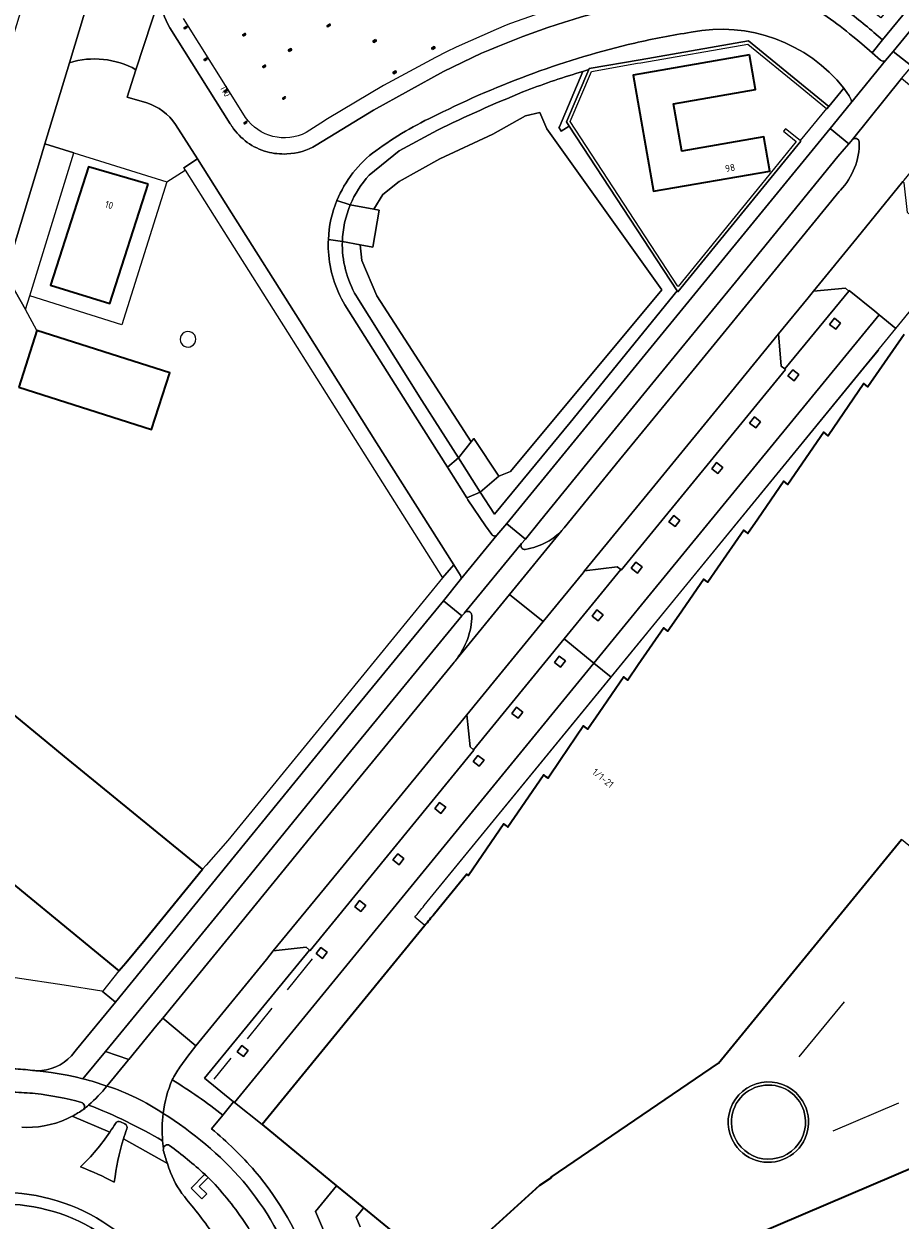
# Model space of a CAD drawing. Extents: x 151587 to 155483, y 462503 to 464608.
# Tile 194 of 236: x 154521 to 154634, y 463403 to 463556. Entities that reach past the tile are written whole.
import ezdxf
from ezdxf.enums import TextEntityAlignment as Align

# ---------------------------------------------------------------- set-up
doc = ezdxf.new("R2010")
doc.units = 0
doc.header["$LTSCALE"] = 0.5
for name, color, linetype, lineweight in [('B-RO-GR-BEPLANTING_CULTUUR_HEESTERS-GV', 251, 'CONTINUOUS', 18), ('B-RO-GR-BEPLANTING_CULTUUR_VASTE PLANTENVAK-GV', 251, 'CONTINUOUS', 18), ('B-RO-GR-GROENVOORZIENING-GV', 251, 'CONTINUOUS', 18), ('B-RO-GR-HAAG-GV', 251, 'CONTINUOUS', 13), ('B-RO-IE-TERREINAFSCHEIDING_KUNSTMATIG_HEKWERK-G', 251, 'IE-TERREINAFSCHEIDING-KUNSTMATIG', 18), ('B-RO-IE-TERREINAFSCHEIDING_KUNSTMATIG_MUUR-G', 251, 'IE-TERREINAFSCHEIDING-KUNSTMATIG-DICHT', 18), ('B-RO-IE-TERREINAFSCHEIDING_KUNSTMATIG_MUUR-GV', 251, 'CONTINUOUS', 18), ('B-RO-OG-BEBOUWING-GV', 6, 'CONTINUOUS', 35), ('B-RO-OG-BEBOUWING-T18', 1, 'CONTINUOUS', 18), ('B-RO-OG-TERREIN_CULTUURSCHEIDING-GV', 251, 'CONTINUOUS', 18), ('B-RO-VH-VERHARDING_ASFALT-GV', 251, 'CONTINUOUS', 18), ('B-RO-VH-VERHARDING_BEDRIJFSVLOERPLAAT-GV', 251, 'CONTINUOUS', 18), ('B-RO-VH-VERHARDING_BETONSTRAATSTEEN-GV', 251, 'CONTINUOUS', 18), ('B-RO-VH-VERHARDING_HALFVERHARDING_GRIND-GV', 251, 'CONTINUOUS', 18), ('B-RO-VH-VERHARDING_SIERBESTRATING-GV', 251, 'CONTINUOUS', 18), ('B-RO-VH-VERHARDING_TEGEL-GV', 251, 'CONTINUOUS', 18)]:
    doc.layers.add(name, color=color, linetype=linetype, lineweight=lineweight)
doc.styles.add('NLCS-ISO-M200-T18', font='NLCS-ISO.ttf', dxfattribs={"height": 0.36})
doc.linetypes.add('IE-TERREINAFSCHEIDING-KUNSTMATIG', pattern='A,4,[82,NLCS.SHX,S=0.75,R=90,X=0,Y=0],4,-2', length=10)
doc.linetypes.add('IE-TERREINAFSCHEIDING-KUNSTMATIG-DICHT', pattern='A,8,-1,[82,NLCS.SHX,S=0.75,R=90,X=0,Y=0],-1', length=10)

msp = doc.modelspace()

# ---------------------------------------------------------------- linework, layer by layer
at = {"layer": 'B-RO-GR-BEPLANTING_CULTUUR_HEESTERS-GV', "flags": 128}
msp.add_lwpolyline([(154630.218, 463554.769), (154631.339, 463553.809), (154638.903, 463563.079), (154638.341, 463563.795), (154638.333, 463563.788), (154637.625, 463564.557), (154631.112, 463556.637), (154626.852, 463559.987)], dxfattribs=at)
at = {"layer": 'B-RO-GR-BEPLANTING_CULTUUR_HEESTERS-GV'}
msp.add_lwpolyline([(154625.678, 463558.367, -0.019411), (154630.218, 463554.769)], format="xyb", dxfattribs=at)
at = {"layer": 'B-RO-GR-BEPLANTING_CULTUUR_VASTE PLANTENVAK-GV'}
for points in [[(154542.11, 463516.432, 1.0006155), (154542.644, 463514.505)], [(154542.644, 463514.505, 1.0003486), (154542.11, 463516.432)]]:
    msp.add_lwpolyline(points, format="xyb", dxfattribs=at)
at = {"layer": 'B-RO-GR-GROENVOORZIENING-GV', "flags": 128}
for points in [[(154627.48, 463541.059), (154627.064, 463540.555), (154627.01, 463540.489), (154627.005, 463540.483), (154626.403, 463539.813), (154625.61, 463538.87), (154612.483, 463522.79), (154602.669, 463510.808), (154593.506, 463499.597), (154587.507, 463492.271), (154585.596, 463489.879), (154585.108, 463489.293)], [(154590.534, 463491.324), (154597.654, 463500.008), (154607.453, 463511.987), (154617.249, 463523.956), (154625.787, 463534.389), (154625.924, 463534.563)], [(154563.946, 463520.984), (154563.991, 463520.901), (154572.313, 463507.633), (154577.016, 463500.266), (154578.654, 463502.319), (154566.572, 463521.031), (154564.645, 463525.549), (154564.441, 463527.57), (154562.146, 463528.009)], [(154577.769, 463480.392), (154577.588, 463480.185), (154577.467, 463480.048), (154562.822, 463462.191), (154549.997, 463446.452), (154537.71, 463431.417), (154531.796, 463424.214), (154534.787, 463423.217), (154538.389, 463427.603), (154539.149, 463428.515), (154540.455, 463430.103), (154548.341, 463439.741), (154558.122, 463451.708), (154568.557, 463464.471), (154576.332, 463473.931)], [(154546.846, 463416.078), (154548.222, 463417.763), (154544.5, 463420.79), (154557.933, 463437.212), (154557.503, 463437.572), (154553.3, 463437.104), (154552.439, 463436.028), (154544.524, 463426.358), (154543.389, 463424.952), (154542.644, 463424.003), (154542.498, 463423.801), (154541.316, 463422.223)]]:
    msp.add_lwpolyline(points, dxfattribs=at)
at = {"layer": 'B-RO-GR-GROENVOORZIENING-GV'}
for points in [[(154625.924, 463534.563, 0.1961415), (154628.347, 463540.759)], [(154628.347, 463540.759, 0.6111641), (154627.48, 463541.059)], [(154562.146, 463528.009, 0.1412381), (154563.946, 463520.984)], [(154588.364, 463489.52, 0.0883825), (154590.246, 463490.986)], [(154590.246, 463490.986, 0.0190479), (154590.534, 463491.324)], [(154585.108, 463489.293, 0.6655094), (154585.569, 463488.534)], [(154585.569, 463488.534, 0.0886751), (154588.364, 463489.52)], [(154577.805, 463480.435, 0.038795), (154577.769, 463480.392)], [(154578.728, 463480.096, 0.670335), (154577.805, 463480.435)], [(154578.161, 463477.027, 0.0889868), (154578.728, 463480.096)], [(154576.83, 463474.568, 0.0670476), (154578.161, 463477.027)], [(154576.332, 463473.931, 0.0185477), (154576.83, 463474.568)], [(154541.316, 463422.223, 0.0256541), (154540.348, 463420.582)], [(154540.348, 463420.582, -0.0334693), (154546.846, 463416.078)]]:
    msp.add_lwpolyline(points, format="xyb", dxfattribs=at)
at = {"layer": 'B-RO-GR-GROENVOORZIENING-GV', "flags": 128}
for points in [[(154618.012, 463516.173), (154618.361, 463512.001), (154618.813, 463511.674), (154627.008, 463521.65), (154626.578, 463522.015), (154622.491, 463521.634), (154621.782, 463520.778)], [(154625.334, 463516.757), (154625.946, 463517.548), (154625.156, 463518.16), (154624.543, 463517.37)], [(154620.009, 463510.152), (154620.621, 463510.942), (154619.831, 463511.555), (154619.218, 463510.765)], [(154615.085, 463504.108), (154615.698, 463504.898), (154614.908, 463505.511), (154614.295, 463504.72)], [(154610.249, 463498.258), (154610.862, 463499.048), (154610.072, 463499.661), (154609.459, 463498.871)], [(154604.766, 463491.473), (154605.378, 463492.263), (154604.588, 463492.876), (154603.975, 463492.086)], [(154590.548, 463477.105), (154597.796, 463485.972), (154597.355, 463486.321), (154593.158, 463485.813), (154592.966, 463485.557), (154587.852, 463479.309), (154581.879, 463472.013), (154578.079, 463467.377), (154578.494, 463463.24), (154578.928, 463462.89)], [(154599.926, 463485.513), (154600.539, 463486.303), (154599.749, 463486.916), (154599.136, 463486.125)], [(154594.925, 463479.395), (154595.537, 463480.186), (154594.747, 463480.798), (154594.134, 463480.008)], [(154590.1, 463473.467), (154590.713, 463474.258), (154589.923, 463474.87), (154589.31, 463474.08)], [(154584.644, 463466.917), (154585.257, 463467.707), (154584.467, 463468.32), (154583.854, 463467.53)], [(154579.683, 463460.762), (154580.296, 463461.552), (154579.506, 463462.165), (154578.893, 463461.374)], [(154574.77, 463454.727), (154575.383, 463455.517), (154574.592, 463456.13), (154573.98, 463455.339)], [(154569.419, 463448.157), (154570.032, 463448.947), (154569.241, 463449.56), (154568.629, 463448.77)], [(154564.519, 463442.147), (154565.132, 463442.938), (154564.341, 463443.55), (154563.728, 463442.76)], [(154559.582, 463436.162), (154560.195, 463436.953), (154559.404, 463437.565), (154558.792, 463436.775)], [(154549.465, 463423.584), (154550.078, 463424.374), (154549.288, 463424.987), (154548.675, 463424.197)]]:
    msp.add_lwpolyline(points, close=True, dxfattribs=at)
at = {"layer": 'B-RO-GR-HAAG-GV', "flags": 128}
for points in [[(154627.48, 463541.059), (154627.064, 463540.555), (154627.01, 463540.489), (154627.005, 463540.483), (154626.403, 463539.813), (154625.61, 463538.87), (154612.483, 463522.79), (154602.669, 463510.808), (154593.506, 463499.597), (154587.507, 463492.271), (154585.596, 463489.879), (154585.108, 463489.293)], [(154590.534, 463491.324), (154597.654, 463500.008), (154607.453, 463511.987), (154617.249, 463523.956), (154625.787, 463534.389), (154625.924, 463534.563)], [(154577.467, 463480.048), (154562.822, 463462.191), (154549.997, 463446.452), (154537.71, 463431.417), (154531.796, 463424.214), (154534.787, 463423.217), (154538.389, 463427.603), (154539.149, 463428.515), (154540.455, 463430.103), (154548.341, 463439.741), (154558.122, 463451.708), (154568.557, 463464.471), (154576.332, 463473.931)], [(154577.769, 463480.392), (154577.588, 463480.185), (154577.467, 463480.048)], [(154546.846, 463416.078), (154548.222, 463417.763), (154544.5, 463420.79), (154557.933, 463437.212), (154557.503, 463437.572), (154553.3, 463437.104), (154552.439, 463436.028), (154544.524, 463426.358), (154543.389, 463424.952), (154542.644, 463424.003), (154542.498, 463423.801), (154541.316, 463422.223)]]:
    msp.add_lwpolyline(points, dxfattribs=at)
at = {"layer": 'B-RO-GR-HAAG-GV'}
for points in [[(154625.924, 463534.563, 0.1961415), (154628.347, 463540.759)], [(154628.347, 463540.759, 0.6111641), (154627.48, 463541.059)], [(154588.364, 463489.52, 0.0883825), (154590.246, 463490.986)], [(154590.246, 463490.986, 0.0190479), (154590.534, 463491.324)], [(154585.108, 463489.293, 0.6655094), (154585.569, 463488.534)], [(154585.569, 463488.534, 0.0886751), (154588.364, 463489.52)], [(154577.805, 463480.435, 0.038795), (154577.769, 463480.392)], [(154578.728, 463480.096, 0.670335), (154577.805, 463480.435)], [(154578.161, 463477.027, 0.0889868), (154578.728, 463480.096)], [(154576.83, 463474.568, 0.0670476), (154578.161, 463477.027)], [(154576.332, 463473.931, 0.0185477), (154576.83, 463474.568)], [(154541.316, 463422.223, 0.0256541), (154540.348, 463420.582)], [(154540.348, 463420.582, -0.0334693), (154546.846, 463416.078)]]:
    msp.add_lwpolyline(points, format="xyb", dxfattribs=at)
at = {"layer": 'B-RO-GR-HAAG-GV', "flags": 128}
for points in [[(154627.008, 463521.65), (154626.578, 463522.015), (154622.491, 463521.634), (154621.782, 463520.778), (154618.012, 463516.173), (154618.361, 463512.001), (154618.813, 463511.674)], [(154578.928, 463462.89), (154590.548, 463477.105), (154597.796, 463485.972), (154597.355, 463486.321), (154593.158, 463485.813), (154592.966, 463485.557), (154587.852, 463479.309), (154581.879, 463472.013), (154578.079, 463467.377), (154578.494, 463463.24)]]:
    msp.add_lwpolyline(points, close=True, dxfattribs=at)
at = {"layer": 'B-RO-IE-TERREINAFSCHEIDING_KUNSTMATIG_HEKWERK-G', "flags": 128}
for points in [[(154522.111, 463521.01), (154527.757, 463539.359)], [(154527.757, 463539.359), (154539.646, 463535.634)], [(154539.646, 463535.634), (154533.897, 463517.316), (154522.111, 463521.01)], [(154521.584, 463519.273), (154522.111, 463521.01)], [(154523.032, 463516.596), (154521.584, 463519.273)], [(154558.279, 463436.097), (154555.088, 463432.145)], [(154626.407, 463430.604), (154620.621, 463423.53)], [(154553.107, 463429.759), (154549.937, 463425.835)], [(154547.882, 463423.379), (154545.681, 463420.665)], [(154624.987, 463414.079), (154633.408, 463417.648)]]:
    msp.add_lwpolyline(points, dxfattribs=at)
at = {"layer": 'B-RO-IE-TERREINAFSCHEIDING_KUNSTMATIG_MUUR-G', "flags": 128}
for points in [[(154523.345, 463538.176), (154524.046, 463540.485)], [(154571.425, 463441.427), (154571.564, 463441.597), (154571.716, 463441.783), (154571.864, 463441.965), (154572.013, 463442.147), (154572.165, 463442.333), (154572.324, 463442.526), (154572.482, 463442.72), (154572.64, 463442.913), (154628.951, 463511.763), (154630.862, 463514.073)]]:
    msp.add_lwpolyline(points, dxfattribs=at)
at = {"layer": 'B-RO-IE-TERREINAFSCHEIDING_KUNSTMATIG_MUUR-GV', "flags": 128}
msp.add_lwpolyline([(154624.134, 463545.046), (154624.212, 463544.987), (154624.462, 463545.291), (154614.144, 463553.693), (154600.285, 463551.268), (154593.758, 463550.138), (154593.715, 463550.037), (154590.858, 463543.307), (154591.18, 463542.785), (154605.033, 463521.666), (154605.101, 463521.562), (154620.85, 463540.854), (154620.776, 463540.915), (154618.902, 463542.427), (154618.658, 463542.135), (154620.285, 463540.787), (154615.841, 463535.338), (154605.151, 463522.231), (154605.087, 463522.329), (154591.303, 463543.346), (154594.052, 463549.765), (154599.964, 463550.828), (154600.373, 463550.878), (154614.064, 463553.262), (154620.785, 463547.785)], close=True, dxfattribs=at)
at = {"layer": 'B-RO-IE-TERREINAFSCHEIDING_KUNSTMATIG_MUUR-GV'}
for points in [[(154621.069, 463417.903, 1.0143573), (154612.413, 463412.361)], [(154612.805, 463412.484, -0.9402235), (154620.273, 463418.335)], [(154620.273, 463418.335, -1.062772), (154612.805, 463412.484)], [(154612.413, 463412.361, 0.9907169), (154621.069, 463417.903)]]:
    msp.add_lwpolyline(points, format="xyb", dxfattribs=at)
at = {"layer": 'B-RO-OG-BEBOUWING-GV', "flags": 128}
for points in [[(154541.951, 463555.232), (154542.229, 463555.411), (154542.148, 463555.537), (154541.87, 463555.358)], [(154549.462, 463554.32), (154549.74, 463554.499), (154549.659, 463554.625), (154549.381, 463554.446)], [(154560.3, 463555.51), (154560.578, 463555.689), (154560.497, 463555.815), (154560.219, 463555.636)], [(154566.388, 463553.84), (154566.109, 463553.667), (154566.188, 463553.539), (154566.467, 463553.712)], [(154573.701, 463552.623), (154573.979, 463552.802), (154573.898, 463552.928), (154573.62, 463552.749)], [(154544.51, 463551.177), (154544.788, 463551.356), (154544.707, 463551.482), (154544.429, 463551.303)], [(154555.334, 463552.387), (154555.612, 463552.566), (154555.53, 463552.692), (154555.252, 463552.513)], [(154614.291, 463551.883), (154599.396, 463549.286), (154601.988, 463534.421), (154616.883, 463537.018), (154616.119, 463541.402), (154605.627, 463539.573), (154604.571, 463545.631), (154615.062, 463547.461)], [(154552.021, 463550.267), (154552.299, 463550.445), (154552.218, 463550.572), (154551.94, 463550.393)], [(154568.753, 463549.501), (154569.024, 463549.669), (154569.023, 463549.671), (154568.944, 463549.797), (154568.666, 463549.624), (154568.745, 463549.496)], [(154547.081, 463547.123), (154547.359, 463547.301), (154547.278, 463547.428), (154546.999, 463547.249)], [(154554.864, 463546.388), (154554.783, 463546.514), (154554.504, 463546.335), (154554.586, 463546.209)], [(154549.917, 463543.247), (154549.836, 463543.374), (154549.558, 463543.195), (154549.639, 463543.069)], [(154537.272, 463535.34), (154529.612, 463537.546), (154524.772, 463522.397), (154532.38, 463520.044)], [(154520.715, 463509.341), (154537.716, 463503.909), (154540.032, 463511.174), (154523.032, 463516.596)]]:
    msp.add_lwpolyline(points, close=True, dxfattribs=at)
for points in [[(154508.079, 463443.245), (154514.034, 463450.515), (154533.529, 463434.558), (154534.43, 463435.606), (154536.898, 463438.572), (154544.234, 463447.575), (154526.558, 463462.035), (154524.35, 463463.849), (154513.581, 463472.69), (154505.698, 463463.057), (154506.361, 463462.515), (154499.323, 463453.904), (154486.516, 463464.428), (154479.464, 463470.204), (154461.417, 463484.93), (154454.43, 463490.745), (154444.736, 463498.625), (154437.65, 463504.384), (154427.259, 463512.897), (154427.339, 463512.978), (154419.985, 463518.992), (154419.025, 463517.786), (154418.915, 463517.619), (154415.286, 463513.192)], [(154634.082, 463516.081), (154629.431, 463509.364), (154628.915, 463509.822), (154624.36, 463503.118), (154623.819, 463503.554), (154619.209, 463496.864), (154618.673, 463497.298), (154615.335, 463492.432), (154614.079, 463490.602), (154613.933, 463490.72), (154613.544, 463491.03), (154610.195, 463486.155), (154608.947, 463484.337), (154608.802, 463484.453), (154608.432, 463484.75), (154605.225, 463480.084), (154603.836, 463478.062), (154603.677, 463478.193), (154603.296, 463478.508), (154600.043, 463473.754), (154598.705, 463471.799), (154598.544, 463471.924), (154598.177, 463472.211), (154595.014, 463467.612), (154593.574, 463465.518), (154593.409, 463465.652), (154593.046, 463465.946), (154590.095, 463461.604), (154588.482, 463459.231), (154588.284, 463459.391), (154587.954, 463459.657), (154585.059, 463455.452), (154583.352, 463452.975), (154583.158, 463453.13), (154582.832, 463453.392), (154580.036, 463449.318), (154578.283, 463446.763), (154578.085, 463446.935), (154573.929, 463441.869), (154573.768, 463441.67), (154573.606, 463441.473), (154573.454, 463441.29), (154573.299, 463441.097), (154573.151, 463440.915), (154573.002, 463440.731), (154572.85, 463440.546), (154572.702, 463440.368), (154551.875, 463414.881), (154561.406, 463407.016), (154562.06, 463406.481), (154562.758, 463405.91), (154563.449, 463405.344), (154564.189, 463404.738), (154564.86, 463404.189), (154575.021, 463395.873)], [(154579.473, 463399.838), (154587.438, 463407.083), (154588.933, 463408.1), (154588.905, 463408.143), (154610.304, 463422.744), (154633.746, 463451.398)], [(154701.169, 463374.696), (154651.275, 463415.467), (154650.639, 463415.918), (154647.571, 463414.62), (154576.733, 463384.396)]]:
    msp.add_lwpolyline(points, dxfattribs=at)
at = {"layer": 'B-RO-OG-TERREIN_CULTUURSCHEIDING-GV'}
for points in [[(154535.705, 463550.004, 0.2049548), (154527.201, 463550.895)], [(154592.49, 463549.632, 0.0235442), (154585.278, 463547.144)], [(154585.278, 463547.144, 0.0172317), (154574.318, 463542.251)], [(154540.787, 463542.994, 0.1700441), (154537.082, 463545.752)], [(154565.576, 463536.47, 0.0865844), (154563.151, 463532.67)], [(154620.273, 463418.335, 0.9402235), (154612.805, 463412.484)], [(154522.822, 463418.835, 0.0194318), (154519.99, 463419.016)], [(154528.732, 463417.708, 0.0373898), (154522.822, 463418.835)], [(154612.805, 463412.484, 1.062772), (154620.273, 463418.335)], [(154527.552, 463415.941, 0.0334183), (154528.987, 463416.811)], [(154528.987, 463416.811, 0.5363084), (154528.732, 463417.708)], [(154521.695, 463414.503, 0.1222156), (154527.552, 463415.941)], [(154540.002, 463412.194, 0.6038992), (154539.227, 463411.742)], [(154544.519, 463408.495, 0.0245848), (154540.002, 463412.194)], [(154539.204, 463411.579, 0.0121729), (154539.733, 463409.865)], [(154539.733, 463409.865, 0.0080074), (154540.142, 463408.709)], [(154540.142, 463408.709, 0.0881297), (154542.24, 463405.243)], [(154545.853, 463407.174, 0.014524), (154544.966, 463408.077)], [(154550.308, 463401.308, 0.045617), (154545.853, 463407.174)], [(154537.607, 463394.398, 0.3242203), (154512.911, 463403.929)], [(154542.86, 463404.457, -0.0369984), (154546.613, 463399.203)]]:
    msp.add_lwpolyline(points, format="xyb", dxfattribs=at)
at = {"layer": 'B-RO-OG-TERREIN_CULTUURSCHEIDING-GV', "flags": 128}
for points in [[(154527.201, 463550.895), (154524.046, 463540.485)], [(154537.082, 463545.752), (154534.575, 463546.485), (154535.705, 463550.004)], [(154563.151, 463532.67), (154566.161, 463532.144), (154567.333, 463534.015), (154569.423, 463535.67), (154574.631, 463538.567), (154581.424, 463541.724), (154585.62, 463544.102), (154587.437, 463544.535), (154588.346, 463542.416), (154603.062, 463521.813), (154583.671, 463498.533), (154582.185, 463497.918), (154579.811, 463495.889), (154581.616, 463493.062), (154591.31, 463504.818), (154605.033, 463521.666), (154591.18, 463542.785), (154590.18, 463542.134), (154589.855, 463542.62), (154589.968, 463542.697), (154592.94, 463549.783), (154592.49, 463549.632)], [(154524.046, 463540.485), (154527.757, 463539.359), (154539.646, 463535.634), (154542.019, 463537.133), (154541.825, 463537.441), (154543.601, 463538.563), (154540.787, 463542.994)], [(154574.318, 463542.251), (154569.432, 463539.586), (154565.576, 463536.47)], [(154521.091, 463414.525), (154521.695, 463414.503)], [(154539.227, 463411.742), (154539.204, 463411.579)], [(154544.966, 463408.077), (154543.798, 463406.954), (154544.798, 463405.976), (154544.147, 463405.361), (154542.79, 463406.72), (154544.519, 463408.495)], [(154542.24, 463405.243), (154542.86, 463404.457)]]:
    msp.add_lwpolyline(points, dxfattribs=at)
msp.add_lwpolyline([(154524.046, 463540.485), (154523.345, 463538.176), (154519.004, 463523.826), (154521.584, 463519.273), (154522.111, 463521.01), (154527.757, 463539.359)], close=True, dxfattribs=at)
at = {"layer": 'B-RO-VH-VERHARDING_ASFALT-GV', "flags": 128}
for points in [[(154535.705, 463550.004), (154538.768, 463559.367), (154526.74, 463577.279), (154521.972, 463560.972), (154529.129, 463557.259), (154527.201, 463550.895)], [(154538.768, 463559.367), (154535.705, 463550.004), (154534.575, 463546.485), (154537.082, 463545.752)], [(154547.793, 463543.067), (154540.048, 463555.344)], [(154631.081, 463551.223), (154630.001, 463552.169), (154628.66, 463553.302), (154627.904, 463553.938)], [(154579.979, 463552.098), (154575.081, 463549.766), (154566.131, 463544.82), (154558.783, 463540.341)], [(154627.24, 463545.655), (154631.688, 463551.188)], [(154635.863, 463547.122), (154633.735, 463548.865), (154627.48, 463541.059)], [(154626.371, 463547.636), (154626.385, 463547.619), (154626.474, 463547.51), (154627.037, 463546.667), (154627.297, 463546.159)], [(154540.787, 463542.994), (154543.601, 463538.563), (154547.963, 463531.654), (154556.679, 463517.826), (154566.538, 463502.211), (154576.422, 463486.55), (154577.273, 463485.201)], [(154548.019, 463542.711), (154548.01, 463542.725)], [(154583.566, 463482.791), (154587.852, 463479.309), (154592.966, 463485.557), (154593.158, 463485.813), (154602.147, 463496.793), (154611.97, 463508.784), (154618.012, 463516.173), (154621.782, 463520.778), (154622.491, 463521.634), (154628.047, 463528.433), (154633.934, 463535.658), (154634.085, 463535.832), (154635.255, 463537.277), (154636.775, 463539.149)], [(154625.924, 463534.563), (154625.787, 463534.389), (154617.249, 463523.956), (154607.453, 463511.987), (154597.654, 463500.008), (154590.534, 463491.324)], [(154581.281, 463490.458), (154580.463, 463491.553), (154578.234, 463494.919), (154578.078, 463495.165), (154575.607, 463499.07), (154571.46, 463505.621), (154562.471, 463519.88)], [(154577.805, 463480.435), (154585.108, 463489.293), (154585.596, 463489.879), (154583.192, 463491.824), (154583.198, 463491.865), (154581.942, 463490.357), (154577.285, 463484.674), (154575.117, 463481.967), (154577.467, 463480.048)], [(154576.83, 463474.568), (154583.566, 463482.791), (154590.246, 463490.986)], [(154577.285, 463484.674), (154581.942, 463490.357)], [(154590.246, 463490.986), (154583.566, 463482.791)], [(154585.108, 463489.293), (154577.805, 463480.435)], [(154587.852, 463479.309), (154583.566, 463482.791), (154576.83, 463474.568)], [(154576.332, 463473.931), (154568.557, 463464.471), (154558.122, 463451.708), (154548.341, 463439.741), (154540.455, 463430.103), (154539.149, 463428.515), (154543.389, 463424.952), (154544.524, 463426.358), (154552.439, 463436.028), (154553.3, 463437.104), (154562.244, 463448.021), (154572.696, 463460.794), (154578.079, 463467.377), (154581.879, 463472.013), (154587.852, 463479.309)], [(154577.467, 463480.048), (154577.588, 463480.185), (154577.769, 463480.392)], [(154541.316, 463422.223), (154542.498, 463423.801), (154542.644, 463424.003), (154543.389, 463424.952), (154539.149, 463428.515), (154538.389, 463427.603), (154534.787, 463423.217), (154534.71, 463423.123), (154531.993, 463419.801)], [(154527.552, 463415.941), (154532.371, 463413.897)], [(154532.371, 463413.897), (154527.552, 463415.941)], [(154534.29, 463414.944), (154533.74, 463415.221)], [(154533.74, 463415.221), (154534.29, 463414.944)], [(154521.695, 463414.503), (154521.091, 463414.525)], [(154534.117, 463413.036), (154539.733, 463409.865)], [(154539.733, 463409.865), (154534.117, 463413.036)], [(154539.204, 463411.579), (154539.227, 463411.742), (154539.127, 463412.777)], [(154542.86, 463404.457), (154542.24, 463405.243)]]:
    msp.add_lwpolyline(points, dxfattribs=at)
at = {"layer": 'B-RO-VH-VERHARDING_ASFALT-GV'}
for points in [[(154540.048, 463555.344, -0.0975347), (154538.768, 463559.367)], [(154597.161, 463557.98, 0.040851), (154579.979, 463552.098)], [(154627.904, 463553.938, 0.0470291), (154621.194, 463558.714)], [(154599.587, 463553.42, -0.0164406), (154606.817, 463554.801)], [(154606.817, 463554.801, -0.2802047), (154626.371, 463547.636)], [(154574.249, 463544.205, -0.058442), (154599.587, 463553.42)], [(154527.201, 463550.895, -0.2049548), (154535.705, 463550.004)], [(154631.688, 463551.188, -0.3739619), (154631.081, 463551.223)], [(154537.082, 463545.752, -0.1700441), (154540.787, 463542.994)], [(154627.297, 463546.159, -0.2758557), (154627.24, 463545.655)], [(154566.429, 463539.627, -0.0519359), (154574.249, 463544.205)], [(154548.01, 463542.725, -0.0157145), (154547.793, 463543.067)], [(154552.507, 463539.483, -0.17962), (154548.019, 463542.711)], [(154628.347, 463540.759, -0.1961415), (154625.924, 463534.563)], [(154627.48, 463541.059, -0.6111641), (154628.347, 463540.759)], [(154555.034, 463539.211, -0.0806878), (154552.507, 463539.483)], [(154558.783, 463540.341, -0.1285469), (154555.034, 463539.211)], [(154561.443, 463533.231, -0.1380965), (154566.429, 463539.627)], [(154560.351, 463528.266, -0.0857713), (154561.443, 463533.231)], [(154560.362, 463526.687, -0.0259601), (154560.351, 463528.266)], [(154562.471, 463519.88, -0.1209054), (154560.362, 463526.687)], [(154581.942, 463490.357, -0.4280846), (154581.281, 463490.458)], [(154590.246, 463490.986, -0.0883825), (154588.364, 463489.52)], [(154590.534, 463491.324, -0.0190479), (154590.246, 463490.986)], [(154585.569, 463488.534, -0.6655094), (154585.108, 463489.293)], [(154588.364, 463489.52, -0.0886751), (154585.569, 463488.534)], [(154577.273, 463485.201, -0.2959916), (154577.285, 463484.674)], [(154577.769, 463480.392, -0.038795), (154577.805, 463480.435)], [(154577.805, 463480.435, -0.670335), (154578.728, 463480.096)], [(154578.728, 463480.096, -0.0889868), (154578.161, 463477.027)], [(154578.161, 463477.027, -0.0670476), (154576.83, 463474.568)], [(154576.83, 463474.568, -0.0185477), (154576.332, 463473.931)], [(154540.348, 463420.582, -0.0256541), (154541.316, 463422.223)], [(154531.993, 463419.801, -0.0445982), (154529.649, 463417.361)], [(154531.993, 463419.801, -0.0708927), (154539.192, 463416.299)], [(154539.192, 463416.299, 0.0708927), (154531.993, 463419.801)], [(154539.192, 463416.299, -0.0714693), (154540.348, 463420.582)], [(154528.987, 463416.811, -0.0334183), (154527.552, 463415.941)], [(154529.649, 463417.361, -0.0116046), (154528.987, 463416.811)], [(154539.127, 463412.777, 0.0409512), (154529.649, 463417.361)], [(154529.649, 463417.361, -0.0409512), (154539.127, 463412.777)], [(154527.552, 463415.941, -0.1222156), (154521.695, 463414.503)], [(154533.095, 463415.017, -0.0108131), (154532.371, 463413.897)], [(154532.371, 463413.897, 0.0108131), (154533.095, 463415.017)], [(154533.74, 463415.221, 0.3847472), (154533.095, 463415.017)], [(154533.095, 463415.017, -0.3847472), (154533.74, 463415.221)], [(154534.538, 463414.306, 0.4042361), (154534.29, 463414.944)], [(154534.29, 463414.944, -0.4042361), (154534.538, 463414.306)], [(154539.127, 463412.777, -0.049124), (154539.192, 463416.299)], [(154532.371, 463413.897, -0.0508751), (154528.618, 463409.434)], [(154528.618, 463409.434, 0.0508751), (154532.371, 463413.897)], [(154534.117, 463413.036, -0.0101634), (154534.538, 463414.306)], [(154534.538, 463414.306, 0.0101634), (154534.117, 463413.036)], [(154532.937, 463407.477, -0.0446254), (154534.117, 463413.036)], [(154534.117, 463413.036, 0.0446254), (154532.937, 463407.477)], [(154539.733, 463409.865, -0.0121729), (154539.204, 463411.579)], [(154528.618, 463409.434, -0.0340698), (154532.937, 463407.477)], [(154532.937, 463407.477, 0.0340698), (154528.618, 463409.434)], [(154540.142, 463408.709, -0.0080074), (154539.733, 463409.865)], [(154542.24, 463405.243, -0.0881297), (154540.142, 463408.709)], [(154512.687, 463405.413, -0.3211724), (154538.763, 463395.212)], [(154546.613, 463399.203, 0.0369984), (154542.86, 463404.457)]]:
    msp.add_lwpolyline(points, format="xyb", dxfattribs=at)
at = {"layer": 'B-RO-VH-VERHARDING_ASFALT-GV', "flags": 128}
msp.add_lwpolyline([(154635.067, 463550.434), (154632.669, 463552.351), (154631.688, 463551.188), (154627.24, 463545.655), (154624.615, 463542.473), (154624.603, 463542.459), (154627.005, 463540.483), (154627.01, 463540.489), (154627.064, 463540.555), (154627.48, 463541.059), (154633.735, 463548.865), (154634.695, 463549.964), (154634.98, 463550.327)], close=True, dxfattribs=at)
at = {"layer": 'B-RO-VH-VERHARDING_BEDRIJFSVLOERPLAAT-GV'}
for points in [[(154561.443, 463533.231, 0.0857713), (154560.351, 463528.266)], [(154562.146, 463528.009, -0.0919178), (154563.151, 463532.67)], [(154563.151, 463532.67, 0.0919178), (154562.146, 463528.009)]]:
    msp.add_lwpolyline(points, format="xyb", dxfattribs=at)
at = {"layer": 'B-RO-VH-VERHARDING_BEDRIJFSVLOERPLAAT-GV', "flags": 128}
for points in [[(154563.151, 463532.67), (154561.443, 463533.231)], [(154562.146, 463528.009), (154564.441, 463527.57), (154566.042, 463527.264), (154566.841, 463532.025), (154566.161, 463532.144), (154563.151, 463532.67)], [(154560.351, 463528.266), (154562.146, 463528.009)], [(154564.442, 463401.77), (154563.911, 463403.023), (154564.754, 463404.058), (154564.86, 463404.189), (154564.189, 463404.738), (154563.449, 463405.344), (154562.758, 463405.91), (154562.06, 463406.481), (154561.406, 463407.016), (154558.726, 463403.752), (154569.733, 463378.067)]]:
    msp.add_lwpolyline(points, dxfattribs=at)
for points in [[(154582.185, 463497.918), (154578.993, 463502.745), (154578.654, 463502.319), (154577.016, 463500.266), (154579.811, 463495.889)], [(154579.811, 463495.889), (154577.016, 463500.266), (154575.607, 463499.07), (154578.078, 463495.165)]]:
    msp.add_lwpolyline(points, close=True, dxfattribs=at)
at = {"layer": 'B-RO-VH-VERHARDING_BETONSTRAATSTEEN-GV', "flags": 128}
for points in [[(154631.688, 463551.188), (154632.669, 463552.351), (154654.669, 463579.203), (154654.925, 463579.56), (154655.972, 463581.322), (154656.749, 463583.024), (154658.154, 463585.531), (154659.619, 463587.95), (154661.443, 463590.368), (154663.499, 463593.141), (154663.617, 463593.265), (154662.32, 463594.818), (154661.742, 463595.51), (154662.342, 463594.682)], [(154665.417, 463590.779), (154665.973, 463591.461), (154666.505, 463592.003), (154664.361, 463594.047), (154663.617, 463593.265), (154663.499, 463593.141), (154661.443, 463590.368), (154659.619, 463587.95), (154658.154, 463585.531), (154656.749, 463583.024), (154655.972, 463581.322), (154654.925, 463579.56), (154654.669, 463579.203), (154632.669, 463552.351), (154635.067, 463550.434), (154655.211, 463575.086)], [(154652.794, 463580.059), (154652.007, 463579.097), (154651.386, 463578.338), (154644.859, 463570.361), (154640.319, 463564.813), (154639.906, 463565.208), (154639.808, 463565.119), (154638.341, 463563.795), (154638.903, 463563.079), (154631.339, 463553.809), (154630.001, 463552.169), (154631.081, 463551.223)], [(154520.715, 463509.341), (154523.032, 463516.596), (154521.584, 463519.273), (154519.004, 463523.826), (154523.345, 463538.176), (154524.046, 463540.485), (154527.201, 463550.895), (154529.129, 463557.259), (154521.972, 463560.972), (154519.768, 463553.644)], [(154595.773, 463559.824), (154595.784, 463559.788), (154594.055, 463559.357), (154594.041, 463559.399), (154590.875, 463558.459), (154590.898, 463558.423), (154590.03, 463558.138), (154590.018, 463558.156), (154583.681, 463555.913), (154583.116, 463555.694), (154581.854, 463555.163), (154576.737, 463552.872), (154575.48, 463552.27), (154574.077, 463551.582), (154567.395, 463547.977), (154560.238, 463543.685), (154559.4, 463543.162), (154557.509, 463541.943)], [(154549.751, 463543.893), (154549.617, 463544.088), (154541.789, 463556.559)], [(154540.048, 463555.344), (154547.793, 463543.067)], [(154627.904, 463553.938), (154628.66, 463553.302), (154630.001, 463552.169), (154631.339, 463553.809), (154630.218, 463554.769)], [(154558.783, 463540.341), (154566.131, 463544.82), (154575.081, 463549.766), (154579.979, 463552.098)], [(154627.297, 463546.159), (154627.037, 463546.667), (154626.474, 463547.51), (154626.385, 463547.619), (154624.462, 463545.291), (154624.212, 463544.987), (154624.134, 463545.046), (154620.776, 463540.915), (154620.85, 463540.854), (154605.101, 463521.562), (154605.033, 463521.666), (154591.31, 463504.818), (154581.616, 463493.062), (154579.811, 463495.889), (154578.078, 463495.165), (154578.234, 463494.919), (154580.463, 463491.553), (154581.281, 463490.458)], [(154583.198, 463491.865), (154624.603, 463542.459), (154624.615, 463542.473), (154627.24, 463545.655)], [(154548.01, 463542.725), (154548.019, 463542.711)], [(154581.942, 463490.357), (154583.198, 463491.865)], [(154577.273, 463485.201), (154576.422, 463486.55), (154574.976, 463484.909), (154560.314, 463466.961), (154547.494, 463451.244)], [(154547.494, 463451.244), (154544.685, 463448.083), (154544.234, 463447.575), (154536.898, 463438.572), (154534.43, 463435.606), (154533.529, 463434.558), (154531.443, 463431.906), (154531.619, 463431.761), (154533.076, 463430.554), (154547.382, 463448.099), (154562.856, 463467.065), (154575.117, 463481.967), (154577.285, 463484.674)], [(154523.021, 463421.768), (154523.809, 463421.664), (154524.84, 463421.528), (154525.867, 463421.367), (154526.89, 463421.182), (154527.908, 463420.972), (154528.921, 463420.737), (154531.796, 463424.214), (154537.71, 463431.417), (154549.997, 463446.452), (154562.822, 463462.191), (154577.467, 463480.048), (154575.117, 463481.967)], [(154575.117, 463481.967), (154562.856, 463467.065), (154547.382, 463448.099), (154533.076, 463430.554), (154528.108, 463424.474), (154527.453, 463423.672)], [(154534.787, 463423.217), (154531.796, 463424.214), (154528.921, 463420.737)], [(154531.993, 463419.801), (154534.71, 463423.123), (154534.787, 463423.217)], [(154528.921, 463420.737), (154527.908, 463420.972), (154526.89, 463421.182), (154525.867, 463421.367), (154524.84, 463421.528), (154523.809, 463421.664), (154523.021, 463421.768)], [(154569.733, 463378.067), (154558.726, 463403.752), (154561.406, 463407.016), (154551.875, 463414.881), (154548.312, 463417.692), (154548.222, 463417.763), (154546.846, 463416.078), (154545.391, 463414.311)], [(154545.391, 463414.311), (154546.846, 463416.078)], [(154539.127, 463412.777), (154539.227, 463411.742)], [(154544.519, 463408.495), (154542.79, 463406.72), (154544.147, 463405.361), (154544.798, 463405.976), (154543.798, 463406.954), (154544.966, 463408.077)]]:
    msp.add_lwpolyline(points, dxfattribs=at)
at = {"layer": 'B-RO-VH-VERHARDING_BETONSTRAATSTEEN-GV'}
for points in [[(154538.768, 463559.367, 0.0975347), (154540.048, 463555.344)], [(154579.979, 463552.098, -0.040851), (154597.161, 463557.98)], [(154621.194, 463558.714, -0.0470291), (154627.904, 463553.938)], [(154630.218, 463554.769, 0.019411), (154625.678, 463558.367)], [(154631.081, 463551.223, 0.3739619), (154631.688, 463551.188)], [(154627.24, 463545.655, 0.2758557), (154627.297, 463546.159)], [(154557.509, 463541.943, -0.3797222), (154549.751, 463543.893)], [(154547.793, 463543.067, 0.0157145), (154548.01, 463542.725)], [(154548.019, 463542.711, 0.17962), (154552.507, 463539.483)], [(154552.507, 463539.483, 0.0806878), (154555.034, 463539.211)], [(154555.034, 463539.211, 0.1285469), (154558.783, 463540.341)], [(154581.281, 463490.458, 0.4280846), (154581.942, 463490.357)], [(154577.285, 463484.674, 0.2959916), (154577.273, 463485.201)], [(154527.453, 463423.672, -0.2143401), (154523.021, 463421.768)], [(154522.47, 463421.803, 0.0146394), (154520.006, 463422.021)], [(154523.021, 463421.768, -0.0231553), (154522.47, 463421.803)], [(154528.921, 463420.737, -0.0228474), (154531.993, 463419.801)], [(154531.993, 463419.801, 0.0228474), (154528.921, 463420.737)], [(154529.649, 463417.361, 0.0445982), (154531.993, 463419.801)], [(154540.348, 463420.582, 0.0714693), (154539.192, 463416.299)], [(154546.846, 463416.078, 0.0334693), (154540.348, 463420.582)], [(154519.99, 463419.016, -0.0194318), (154522.822, 463418.835)], [(154522.822, 463418.835, -0.0373898), (154528.732, 463417.708)], [(154528.732, 463417.708, -0.5363084), (154528.987, 463416.811)], [(154528.987, 463416.811, 0.0116046), (154529.649, 463417.361)], [(154539.192, 463416.299, 0.049124), (154539.127, 463412.777)], [(154549.436, 463407.598, 0.0748986), (154539.192, 463416.299)], [(154539.192, 463416.299, -0.0748986), (154549.436, 463407.598)], [(154545.391, 463414.311, -0.0411843), (154550.943, 463408.912)], [(154550.943, 463408.912, 0.0411843), (154545.391, 463414.311)], [(154539.227, 463411.742, -0.6038992), (154540.002, 463412.194)], [(154540.002, 463412.194, -0.0245848), (154544.519, 463408.495)], [(154550.943, 463408.912, -0.1758498), (154560.672, 463382.281)], [(154560.672, 463382.281, 0.1758498), (154550.943, 463408.912)], [(154544.519, 463408.495, -0.0081221), (154544.966, 463408.077)], [(154544.966, 463408.077, 0.0081221), (154544.519, 463408.495)], [(154544.966, 463408.077, -0.014524), (154545.853, 463407.174)], [(154558.672, 463382.258, 0.175682), (154549.436, 463407.598)], [(154549.436, 463407.598, -0.175682), (154558.672, 463382.258)], [(154538.763, 463395.212, 0.3211724), (154512.687, 463405.413)], [(154545.853, 463407.174, -0.045617), (154550.308, 463401.308)], [(154512.911, 463403.929, -0.3242203), (154537.607, 463394.398)]]:
    msp.add_lwpolyline(points, format="xyb", dxfattribs=at)
at = {"layer": 'B-RO-VH-VERHARDING_BETONSTRAATSTEEN-GV', "flags": 128}
for points in [[(154541.951, 463555.232), (154541.87, 463555.358), (154542.148, 463555.537), (154542.229, 463555.411)], [(154544.51, 463551.177), (154544.429, 463551.303), (154544.707, 463551.482), (154544.788, 463551.356)], [(154547.081, 463547.123), (154546.999, 463547.249), (154547.278, 463547.428), (154547.359, 463547.301)], [(154549.639, 463543.069), (154549.558, 463543.195), (154549.836, 463543.374), (154549.917, 463543.247)], [(154624.603, 463542.459), (154583.198, 463491.865), (154583.192, 463491.824), (154585.596, 463489.879), (154587.507, 463492.271), (154593.506, 463499.597), (154602.669, 463510.808), (154612.483, 463522.79), (154625.61, 463538.87), (154626.403, 463539.813), (154627.005, 463540.483)], [(154630.881, 463518.608), (154633.039, 463516.845), (154640.842, 463526.396), (154638.669, 463528.171), (154634.929, 463531.214), (154634.857, 463531.28), (154634.913, 463531.362), (154634.504, 463531.689), (154634.109, 463535.528), (154633.934, 463535.658), (154628.047, 463528.433), (154622.491, 463521.634), (154626.578, 463522.015), (154627.008, 463521.65), (154627.072, 463521.727), (154630.339, 463519.052)], [(154633.039, 463516.845), (154630.881, 463518.608), (154601.612, 463482.864), (154594.355, 463473.991), (154596.558, 463472.191)], [(154618.813, 463511.674), (154618.361, 463512.001), (154618.012, 463516.173), (154611.97, 463508.784), (154602.147, 463496.793), (154593.158, 463485.813), (154597.355, 463486.321), (154597.796, 463485.972), (154597.872, 463485.905), (154618.892, 463511.615)], [(154551.875, 463414.881), (154572.702, 463440.368), (154571.425, 463441.427), (154571.564, 463441.597), (154571.716, 463441.783), (154571.864, 463441.965), (154572.013, 463442.147), (154572.165, 463442.333), (154572.324, 463442.526), (154572.482, 463442.72), (154572.64, 463442.913), (154596.575, 463472.177), (154596.558, 463472.191), (154594.355, 463473.991), (154548.312, 463417.692)], [(154557.933, 463437.212), (154558.007, 463437.149), (154579.003, 463462.828), (154578.928, 463462.89), (154578.494, 463463.24), (154578.079, 463467.377), (154572.696, 463460.794), (154562.244, 463448.021), (154553.3, 463437.104), (154557.503, 463437.572)]]:
    msp.add_lwpolyline(points, close=True, dxfattribs=at)
at = {"layer": 'B-RO-VH-VERHARDING_HALFVERHARDING_GRIND-GV', "flags": 128}
msp.add_lwpolyline([(154578.654, 463502.319), (154578.993, 463502.745), (154582.185, 463497.918), (154583.671, 463498.533), (154603.062, 463521.813), (154588.346, 463542.416), (154587.437, 463544.535), (154585.62, 463544.102), (154581.424, 463541.724), (154574.631, 463538.567), (154569.423, 463535.67), (154567.333, 463534.015), (154566.161, 463532.144), (154566.841, 463532.025), (154566.042, 463527.264), (154564.441, 463527.57), (154564.645, 463525.549), (154566.572, 463521.031)], close=True, dxfattribs=at)
at = {"layer": 'B-RO-VH-VERHARDING_SIERBESTRATING-GV', "flags": 128}
for points in [[(154576.733, 463384.396), (154647.571, 463414.62), (154650.639, 463415.918), (154652.206, 463416.605), (154659.453, 463419.785), (154657.248, 463421.606), (154665.393, 463425.062), (154665.292, 463425.294), (154666.686, 463425.921), (154662.573, 463429.287), (154647.896, 463441.222), (154647.208, 463441.878), (154646.33, 463440.994), (154645.74, 463441.586), (154633.746, 463451.398), (154610.304, 463422.744), (154588.905, 463408.143), (154588.933, 463408.1), (154587.438, 463407.083), (154579.473, 463399.838)], [(154575.021, 463395.873), (154564.86, 463404.189), (154564.754, 463404.058), (154563.911, 463403.023), (154564.442, 463401.77)]]:
    msp.add_lwpolyline(points, dxfattribs=at)
at = {"layer": 'B-RO-VH-VERHARDING_SIERBESTRATING-GV'}
for points in [[(154612.413, 463412.361, -1.0143573), (154621.069, 463417.903)], [(154621.069, 463417.903, -0.9907169), (154612.413, 463412.361)]]:
    msp.add_lwpolyline(points, format="xyb", dxfattribs=at)
at = {"layer": 'B-RO-VH-VERHARDING_TEGEL-GV'}
for points in [[(154606.817, 463554.801, 0.0164406), (154599.587, 463553.42)], [(154626.371, 463547.636, 0.2802047), (154606.817, 463554.801)], [(154599.587, 463553.42, 0.058442), (154574.249, 463544.205)], [(154585.278, 463547.144, -0.0235442), (154592.49, 463549.632)], [(154574.318, 463542.251, -0.0172317), (154585.278, 463547.144)], [(154574.249, 463544.205, 0.0519359), (154566.429, 463539.627)], [(154566.429, 463539.627, 0.1380965), (154561.443, 463533.231)], [(154563.151, 463532.67, -0.0865844), (154565.576, 463536.47)], [(154560.351, 463528.266, 0.0259601), (154560.362, 463526.687)], [(154563.946, 463520.984, -0.1412381), (154562.146, 463528.009)], [(154560.362, 463526.687, 0.1209054), (154562.471, 463519.88)], [(154523.021, 463421.768, 0.2143401), (154527.453, 463423.672)], [(154520.006, 463422.021, -0.0146394), (154522.47, 463421.803)], [(154522.47, 463421.803, 0.0231553), (154523.021, 463421.768)]]:
    msp.add_lwpolyline(points, format="xyb", dxfattribs=at)
at = {"layer": 'B-RO-VH-VERHARDING_TEGEL-GV', "flags": 128}
for points in [[(154592.49, 463549.632), (154592.94, 463549.783), (154593.715, 463550.037), (154593.758, 463550.138), (154600.285, 463551.268), (154614.144, 463553.693), (154624.462, 463545.291), (154626.385, 463547.619), (154626.371, 463547.636)], [(154565.576, 463536.47), (154569.432, 463539.586), (154574.318, 463542.251)], [(154561.443, 463533.231), (154563.151, 463532.67)], [(154562.146, 463528.009), (154560.351, 463528.266)], [(154562.471, 463519.88), (154571.46, 463505.621), (154575.607, 463499.07), (154577.016, 463500.266), (154572.313, 463507.633), (154563.991, 463520.901), (154563.946, 463520.984)], [(154531.443, 463431.906), (154531.346, 463431.964), (154526.518, 463432.709), (154520.25, 463433.678), (154515.56, 463434.402), (154499.843, 463428.982), (154495.868, 463425.879), (154501.958, 463420.897), (154503.962, 463419.257)], [(154527.453, 463423.672), (154528.108, 463424.474), (154533.076, 463430.554), (154531.619, 463431.761), (154531.443, 463431.906)]]:
    msp.add_lwpolyline(points, dxfattribs=at)
for points in [[(154592.94, 463549.783), (154589.968, 463542.697), (154589.855, 463542.62), (154590.18, 463542.134), (154591.18, 463542.785), (154590.858, 463543.307), (154593.715, 463550.037)], [(154574.976, 463484.909), (154576.422, 463486.55), (154566.538, 463502.211), (154556.679, 463517.826), (154547.963, 463531.654), (154543.601, 463538.563), (154541.825, 463537.441), (154542.019, 463537.133), (154543.263, 463535.165), (154546.984, 463529.275), (154555.122, 463516.367), (154566.265, 463498.7)], [(154597.796, 463485.972), (154590.548, 463477.105), (154594.355, 463473.991), (154601.612, 463482.864), (154630.881, 463518.608), (154630.339, 463519.052), (154627.072, 463521.727), (154627.008, 463521.65), (154618.813, 463511.674), (154618.892, 463511.615), (154597.872, 463485.905)], [(154625.334, 463516.757), (154624.543, 463517.37), (154625.156, 463518.16), (154625.946, 463517.548)], [(154620.009, 463510.152), (154619.218, 463510.765), (154619.831, 463511.555), (154620.621, 463510.942)], [(154615.085, 463504.108), (154614.295, 463504.72), (154614.908, 463505.511), (154615.698, 463504.898)], [(154610.249, 463498.258), (154609.459, 463498.871), (154610.072, 463499.661), (154610.862, 463499.048)], [(154604.766, 463491.473), (154603.975, 463492.086), (154604.588, 463492.876), (154605.378, 463492.263)], [(154599.926, 463485.513), (154599.136, 463486.125), (154599.749, 463486.916), (154600.539, 463486.303)], [(154594.925, 463479.395), (154594.134, 463480.008), (154594.747, 463480.798), (154595.537, 463480.186)], [(154578.928, 463462.89), (154579.003, 463462.828), (154558.007, 463437.149), (154557.933, 463437.212), (154544.5, 463420.79), (154548.222, 463417.763), (154548.312, 463417.692), (154594.355, 463473.991), (154590.548, 463477.105)], [(154590.1, 463473.467), (154589.31, 463474.08), (154589.923, 463474.87), (154590.713, 463474.258)], [(154584.644, 463466.917), (154583.854, 463467.53), (154584.467, 463468.32), (154585.257, 463467.707)], [(154579.683, 463460.762), (154578.893, 463461.374), (154579.506, 463462.165), (154580.296, 463461.552)], [(154574.77, 463454.727), (154573.98, 463455.339), (154574.592, 463456.13), (154575.383, 463455.517)], [(154569.419, 463448.157), (154568.629, 463448.77), (154569.241, 463449.56), (154570.032, 463448.947)], [(154564.519, 463442.147), (154563.728, 463442.76), (154564.341, 463443.55), (154565.132, 463442.938)], [(154559.582, 463436.162), (154558.792, 463436.775), (154559.404, 463437.565), (154560.195, 463436.953)], [(154549.465, 463423.584), (154548.675, 463424.197), (154549.288, 463424.987), (154550.078, 463424.374)]]:
    msp.add_lwpolyline(points, close=True, dxfattribs=at)

# ---------------------------------------------------------------- texts
at = {"layer": 'B-RO-OG-BEBOUWING-T18', "style": 'NLCS-ISO-M200-T18'}
for s, rotation, p in [('110', 298.3, (154547.183, 463547.277)), ('98', 9.9, (154611.8, 463537.415)), ('10', 343.8, (154532.278, 463532.673)), ('1/1-21', 320.7, (154595.527, 463459.241))]:
    msp.add_text(s, height=0.9, rotation=rotation, dxfattribs=at).set_placement(p, align=Align.MIDDLE)

doc.saveas('drawing.dxf')
